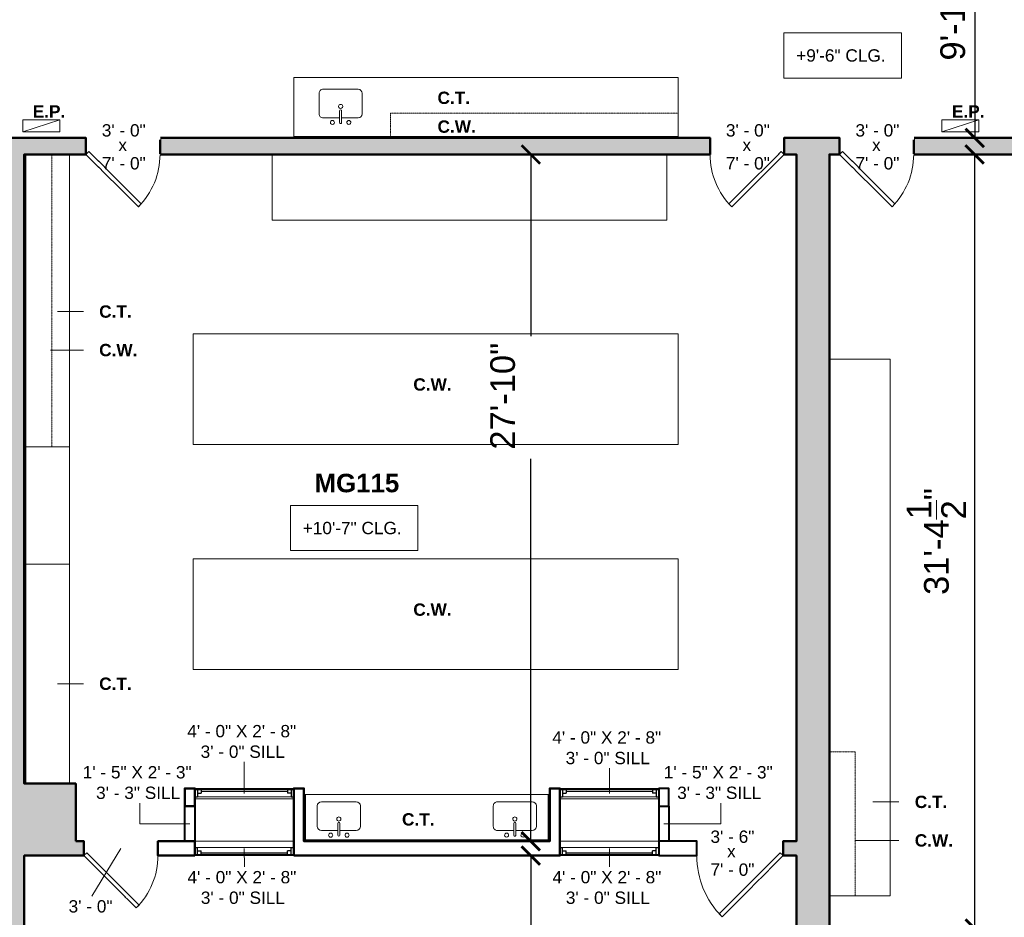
# Model space of a CAD drawing. Header units: inches. Extents: x -2078 to 109126, y -964 to 6385.
# Tile 91 of 137: x 15186 to 15665, y 4537 to 4973. Entities that reach past the tile are written whole.
import ezdxf

# ---------------------------------------------------------------- set-up
doc = ezdxf.new("R2010")
doc.units = ezdxf.units.IN
doc.header["$MEASUREMENT"] = 0
doc.linetypes.add('HIDDEN2', pattern=[0.1875, 0.125, -0.0625])
for name, color, linetype, lineweight in [('A-ANNO', 2, 'Continuous', 5), ('A-ANNO-DIMS', 1, 'Continuous', 9), ('A-CASE', 4, 'Continuous', 9), ('A-DETAIL-3', 40, 'Continuous', 15), ('A-DOOR', 1, 'Continuous', 18), ('A-EQPT', 150, 'Continuous', 9), ('A-FIXT', 150, 'Continuous', 9), ('A-GLAZ', 2, 'Continuous', 30), ('A-WALL', 3, 'Continuous', 40), ('A-WINDOWS', 2, 'Continuous', 18)]:
    doc.layers.add(name, color=color, linetype=linetype, lineweight=lineweight)
doc.layers.add('A-HATCH', color=9, linetype='Continuous')
doc.styles.add('Arial_1', font='arial.ttf', dxfattribs={"height": 0.0625})
doc.styles.add('Arial_2', font='arial.ttf', dxfattribs={"height": 3})
doc.styles.add('Arial_B', font='arialbd.ttf', dxfattribs={"height": 4.5})
doc.styles.add('Arial_B_1', font='arialbd.ttf', dxfattribs={"height": 3})
doc.styles.add('Jay Cad', font='arial.ttf', dxfattribs={"height": 0.125})
doc.dimstyles.new('Jay Cad - DIMS', dxfattribs={"dimtxt": 0.125, "dimasz": 0.09375, "dimexe": 0.09375, "dimexo": 0.09375, "dimgap": 0.046875, "dimtad": 1, "dimdec": 1, "dimzin": 0, "dimdsep": 46, "dimlunit": 4, "dimtxsty": 'Jay Cad', "dimblk": 'ARCHTICK', "dimcen": 0.09, "dimclrd": 1, "dimclre": 1, "dimclrt": 256, "dimadec": 0, "dimazin": 0, "dimtfac": 1, "dimtdec": 1, "dimtofl": 0, "dimtmove": 1, "dimatfit": 3, "dimfxl": 1, "dimtolj": 1, "dimtzin": 0, "dimarcsym": 0})

# ---------------------------------------------------------------- blocks, each defined once
blk = doc.blocks.new('JC_DOOR_SINGLE PANEL - SINGLE DOOR-1459075-Munger Science Center _ Ahmanson Lecture Hall-2nd Floor')
at = {"layer": 'A-DOOR', "lineweight": 20}
for p, q in [((-7.46, 29.46), (-8.87, 28.04)), ((18, 4), (-7.46, 29.46)), ((-8.87, 28.04), (16.59, 2.59)), ((16.59, 2.59), (18, 4))]:
    blk.add_line(p, q, dxfattribs=at)
at = {"layer": 'A-DOOR', "lineweight": 9}
blk.add_arc((18, 4), 36, 135, 180, dxfattribs=at)
blk = doc.blocks.new('JC_DOOR_SINGLE PANEL - SINGLE DOOR-1469616-Munger Science Center _ Ahmanson Lecture Hall-2nd Floor')
at = {"layer": 'A-DOOR', "lineweight": 20}
for p, q in [((-8.87, -28.04), (16.59, -2.59)), ((18, -4), (-7.46, -29.46)), ((16.59, -2.59), (18, -4)), ((-7.46, -29.46), (-8.87, -28.04))]:
    blk.add_line(p, q, dxfattribs=at)
at = {"layer": 'A-DOOR', "lineweight": 9}
blk.add_arc((18, -4), 36, 180, 225, dxfattribs=at)
blk = doc.blocks.new('JC_DOOR_SINGLE PANEL - SINGLE DOOR-1479750-Munger Science Center _ Ahmanson Lecture Hall-2nd Floor')
at = {"layer": 'A-DOOR', "lineweight": 20}
for p, q in [((-7.46, 28.96), (-8.87, 27.54)), ((18, 3.5), (-7.46, 28.96)), ((-8.87, 27.54), (16.59, 2.09)), ((16.59, 2.09), (18, 3.5))]:
    blk.add_line(p, q, dxfattribs=at)
at = {"layer": 'A-DOOR', "lineweight": 9}
blk.add_arc((18, 3.5), 36, 135, 180, dxfattribs=at)
blk = doc.blocks.new('JC_DOOR_SINGLE PANEL - SINGLE DOOR-1479934-Munger Science Center _ Ahmanson Lecture Hall-2nd Floor')
at = {"layer": 'A-DOOR', "lineweight": 20}
for p, q in [((-10.11, -31.78), (19.59, -2.09)), ((21, -3.5), (-8.7, -33.2)), ((19.59, -2.09), (21, -3.5)), ((-8.7, -33.2), (-10.11, -31.78))]:
    blk.add_line(p, q, dxfattribs=at)
at = {"layer": 'A-DOOR', "lineweight": 9}
blk.add_arc((21, -3.5), 42, 180, 225, dxfattribs=at)
blk = doc.blocks.new('JC_WINDOW HUNG - HUNG WINDOW-1523960-Munger Science Center _ Ahmanson Lecture Hall-2nd Floor')
at = {"layer": 'A-GLAZ'}
for p, q in [((-24, 2.5), (-24, -2.5)), ((-24, 2), (-21, 2)), ((-22.75, 2), (-22.75, -1.5)), ((-22.75, 0.25), (-21, 0.25)), ((-21, 2), (-21, 0.25)), ((21, 2), (24, 2)), ((21, 2), (21, 0.25)), ((22.75, 0.25), (21, 0.25)), ((22.75, 2), (22.75, -1.5)), ((24, -2.5), (24, 2.5)), ((-24, -1.5), (-22.75, -1.5)), ((22.75, -1.5), (24, -1.5))]:
    blk.add_line(p, q, dxfattribs=at)
at = {"layer": 'A-GLAZ', "lineweight": 9}
for p, q in [((-21, 2), (21, 2)), ((-22.75, -1.5), (22.75, -1.5))]:
    blk.add_line(p, q, dxfattribs=at)
at = {"layer": 'A-GLAZ', "lineweight": 30}
blk.add_line((-21, 1.125), (21, 1.125), dxfattribs=at)
at = {"layer": 'A-WINDOWS'}
for p, q in [((24, 2.5), (-24, 2.5)), ((-24, -2.5), (24, -2.5))]:
    blk.add_line(p, q, dxfattribs=at)
blk = doc.blocks.new('JC_WINDOW HUNG - HUNG WINDOW-1534625-Munger Science Center _ Ahmanson Lecture Hall-2nd Floor')
at = {"layer": 'A-GLAZ'}
for p, q in [((-24, -3.5), (-24, 3.5)), ((-24, 0.5), (-22.75, 0.5)), ((-22.75, -3), (-22.75, 0.5)), ((22.75, 0.5), (24, 0.5)), ((22.75, -3), (22.75, 0.5)), ((24, 3.5), (24, -3.5)), ((-24, -3), (-21, -3)), ((-22.75, -1.25), (-21, -1.25)), ((-21, -3), (-21, -1.25)), ((21, -3), (21, -1.25)), ((22.75, -1.25), (21, -1.25)), ((21, -3), (24, -3))]:
    blk.add_line(p, q, dxfattribs=at)
at = {"layer": 'A-GLAZ', "lineweight": 9}
for p, q in [((-22.75, 0.5), (22.75, 0.5)), ((-21, -3), (21, -3))]:
    blk.add_line(p, q, dxfattribs=at)
at = {"layer": 'A-GLAZ', "lineweight": 30}
blk.add_line((-21, -2.125), (21, -2.125), dxfattribs=at)
at = {"layer": 'A-WINDOWS'}
for p, q in [((-24, 3.5), (24, 3.5)), ((24, -3.5), (-24, -3.5))]:
    blk.add_line(p, q, dxfattribs=at)
blk = doc.blocks.new('Instance - Opening - 16_ x 24_-1534827-Munger Science Center _ Ahmanson Lecture Hall-2nd Floor')
at = {"layer": 'A-WINDOWS'}
for p, q in [((-8.5, -2.5), (-8.5, 2.5)), ((-8.5, 2.5), (8.5, 2.5)), ((8.5, 2.5), (8.5, -2.5)), ((8.5, -2.5), (-8.5, -2.5))]:
    blk.add_line(p, q, dxfattribs=at)
blk = doc.blocks.new('JC_KITCHEN SINK - SINK-1531844-Munger Science Center _ Ahmanson Lecture Hall-2nd Floor')
at = {"layer": 'A-FIXT'}
for p, q in [((0.12, 5.57), (-7.87, 5.57)), ((0.12, 7.82), (0.12, 2.09)), ((1.12, 7.82), (1.12, 2.09)), ((9.1, 5.57), (1.12, 5.57)), ((-9.87, 3.57), (-9.87, -6.39)), ((11.1, -6.39), (11.1, 3.57)), ((-7.87, -8.39), (9.1, -8.39))]:
    blk.add_line(p, q, dxfattribs=at)
for centre, radius, start, end in [((-7.87, 3.57), 2, 90, 180), ((-3.38, 7.82), 1, 360, 180), ((-3.38, 7.82), 1, 180, 0), ((0.62, 7.82), 0.5, 360, 180), ((4.62, 7.82), 1, 360, 180), ((4.62, 7.82), 1, 180, 360), ((9.1, 3.57), 2, 360, 90), ((0.62, 0), 1, 360, 180), ((0.62, 0), 1, 180, 0), ((0.62, 2.09), 0.5, 180, 0), ((-7.87, -6.39), 2, 180, 270), ((9.1, -6.39), 2, 270, 0)]:
    blk.add_arc(centre, radius, start, end, dxfattribs=at)
blk = doc.blocks.new('JC_KITCHEN SINK - SINK-1537247-Munger Science Center _ Ahmanson Lecture Hall-2nd Floor')
at = {"layer": 'A-FIXT'}
for p, q in [((-9.87, -3.57), (-9.87, 6.39)), ((-7.87, 8.39), (9.1, 8.39)), ((11.1, 6.39), (11.1, -3.57)), ((0.12, -7.82), (0.12, -2.09)), ((1.12, -7.82), (1.12, -2.09)), ((0.12, -5.57), (-7.87, -5.57)), ((9.1, -5.57), (1.12, -5.57))]:
    blk.add_line(p, q, dxfattribs=at)
for centre, radius, start, end in [((-7.87, 6.39), 2, 90, 180), ((9.1, 6.39), 2, 360, 90), ((0.62, 0), 1, 360, 180), ((0.62, 0), 1, 180, 0), ((-7.87, -3.57), 2, 180, 270), ((0.62, -2.09), 0.5, 360, 180), ((9.1, -3.57), 2, 270, 0), ((-3.38, -7.82), 1, 360, 180), ((-3.38, -7.82), 1, 180, 0), ((0.62, -7.82), 0.5, 180, 0), ((4.62, -7.82), 1, 0, 180), ((4.62, -7.82), 1, 180, 0)]:
    blk.add_arc(centre, radius, start, end, dxfattribs=at)
blk = doc.blocks.new('JC- existing door Tag_quad - JC- existing door Tag_quad-839775-Munger Science Center _ Ahmanson Lecture Hall-2nd Floor')
at = {"layer": 'A-ANNO', "insert": (-0.0234, 0.0378), "char_height": 0.0625, "width": 0.0505, "attachment_point": 1, "style": 'Arial_1', "bg_fill": 3, "box_fill_scale": 1.25, "bg_fill_color": 256, "bg_fill_true_color": 13158600, "bg_fill_transparency": 0}
blk.add_mtext('x', dxfattribs=at)
blk = doc.blocks.new('_ArchTick')
at = {"color": 0, "linetype": 'ByBlock', "const_width": 0.15}
blk.add_lwpolyline([(-0.5, -0.5), (0.5, 0.5)], dxfattribs=at)
blk = doc.blocks.new('*D3342')
at = {"layer": 'A-ANNO-DIMS', "color": 1, "lineweight": -2, "transparency": 16777216}
for p, q in [((15979.79, 5048.93), (16404.34, 5048.93)), ((16395.34, 4293.93), (16395.34, 5048.93)), ((15593.52, 4293.93), (16404.34, 4293.93))]:
    blk.add_line(p, q, dxfattribs=at)
at = {"layer": 'Defpoints', "color": 0, "transparency": 16777216}
for p in [(15970.79, 5048.93), (16395.34, 5048.93), (15584.52, 4293.93)]:
    blk.add_point(p, dxfattribs=at)
at = {"layer": 'A-ANNO-DIMS', "color": 1, "lineweight": -2, "transparency": 16777216, "xscale": 9, "yscale": 9, "zscale": 9}
for p, rotation in [((16395.34, 5048.93), 90), ((16395.34, 4293.93), 270)]:
    blk.add_blockref('_ArchTick', p, dxfattribs=dict(at, rotation=rotation))
at = {"layer": 'A-ANNO-DIMS', "color": 2, "transparency": 16777216, "insert": (16384.71, 4671.43), "char_height": 12, "width": 1.1478, "attachment_point": 5, "rotation": 90, "style": 'Jay Cad'}
blk.add_mtext('\\A1;62\'-11"', dxfattribs=at)
blk = doc.blocks.new('*D3345')
at = {"layer": 'A-ANNO-DIMS', "color": 1, "lineweight": -2, "transparency": 16777216}
for p, q in [((14022.02, 4924.93), (14022.02, 5225.31)), ((16226.52, 4938.93), (16226.52, 5225.31)), ((14022.02, 5216.31), (16226.52, 5216.31))]:
    blk.add_line(p, q, dxfattribs=at)
at = {"layer": 'Defpoints', "color": 0, "transparency": 16777216}
for p in [(16226.52, 5216.31), (16226.52, 4929.93), (14022.02, 4915.93)]:
    blk.add_point(p, dxfattribs=at)
at = {"layer": 'A-ANNO-DIMS', "color": 1, "lineweight": -2, "transparency": 16777216, "xscale": 9, "yscale": 9, "zscale": 9, "rotation": 180}
blk.add_blockref('_ArchTick', (14022.02, 5216.31), dxfattribs=at)
at = {"layer": 'A-ANNO-DIMS', "color": 1, "lineweight": -2, "transparency": 16777216, "xscale": 9, "yscale": 9, "zscale": 9}
blk.add_blockref('_ArchTick', (16226.52, 5216.31), dxfattribs=at)
at = {"layer": 'A-ANNO-DIMS', "color": 2, "transparency": 16777216, "insert": (15124.27, 5234.96), "char_height": 12, "width": 1.6705, "attachment_point": 5, "style": 'Jay Cad'}
blk.add_mtext('\\A1;183\'-8{\\H1x;\\S1/2;}"', dxfattribs=at)
blk = doc.blocks.new('*D3346')
at = {"layer": 'A-ANNO-DIMS', "color": 1, "lineweight": -2, "transparency": 16777216}
for p, q in [((15649.69, 5033.93), (15641.2, 5033.93)), ((15650.2, 5033.93), (15650.2, 4915.93)), ((15649.69, 4915.93), (15641.2, 4915.93))]:
    blk.add_line(p, q, dxfattribs=at)
at = {"layer": 'Defpoints', "color": 0, "transparency": 16777216}
for p in [(15658.69, 5033.93), (15650.2, 4915.93), (15658.69, 4915.93)]:
    blk.add_point(p, dxfattribs=at)
at = {"layer": 'A-ANNO-DIMS', "color": 1, "lineweight": -2, "transparency": 16777216, "xscale": 9, "yscale": 9, "zscale": 9}
for p, rotation in [((15650.2, 5033.93), 90), ((15650.2, 4915.93), 270)]:
    blk.add_blockref('_ArchTick', p, dxfattribs=dict(at, rotation=rotation))
at = {"layer": 'A-ANNO-DIMS', "color": 2, "transparency": 16777216, "insert": (15639.57, 4974.93), "char_height": 12, "width": 0.9747, "attachment_point": 5, "rotation": 90, "style": 'Jay Cad'}
blk.add_mtext('\\A1;9\'-10"', dxfattribs=at)
blk = doc.blocks.new('*D3347')
at = {"layer": 'A-ANNO-DIMS', "color": 1, "lineweight": -2, "transparency": 16777216}
for p, q in [((15650.2, 4531.43), (15650.2, 4907.93)), ((15650.71, 4907.93), (15659.2, 4907.93)), ((15646.02, 4531.43), (15641.2, 4531.43))]:
    blk.add_line(p, q, dxfattribs=at)
at = {"layer": 'Defpoints', "color": 0, "transparency": 16777216}
for p in [(15641.71, 4907.93), (15650.2, 4907.93), (15655.02, 4531.43)]:
    blk.add_point(p, dxfattribs=at)
at = {"layer": 'A-ANNO-DIMS', "color": 1, "lineweight": -2, "transparency": 16777216, "xscale": 9, "yscale": 9, "zscale": 9}
for p, rotation in [((15650.2, 4907.93), 90), ((15650.2, 4531.43), 270)]:
    blk.add_blockref('_ArchTick', p, dxfattribs=dict(at, rotation=rotation))
at = {"layer": 'A-ANNO-DIMS', "color": 2, "transparency": 16777216, "insert": (15631.54, 4719.68), "char_height": 12, "width": 1.4974, "attachment_point": 5, "rotation": 90, "style": 'Jay Cad'}
blk.add_mtext('\\A1;31\'-4{\\H1x;\\S1/2;}"', dxfattribs=at)
blk = doc.blocks.new('*D3348')
at = {"layer": 'A-ANNO-DIMS', "color": 1, "lineweight": -2, "transparency": 16777216}
for p, q in [((15433.79, 4566.91), (15425.31, 4566.91)), ((15434.31, 4566.91), (15434.31, 4495.56)), ((15434.31, 4301.93), (15434.31, 4445.13)), ((15479.52, 4301.93), (15425.31, 4301.93))]:
    blk.add_line(p, q, dxfattribs=at)
at = {"layer": 'Defpoints', "color": 0, "transparency": 16777216}
for p in [(15442.79, 4566.91), (15434.31, 4301.93), (15488.52, 4301.93)]:
    blk.add_point(p, dxfattribs=at)
at = {"layer": 'A-ANNO-DIMS', "color": 1, "lineweight": -2, "transparency": 16777216, "xscale": 9, "yscale": 9, "zscale": 9}
for p, rotation in [((15434.31, 4566.91), 90), ((15434.31, 4301.93), 270)]:
    blk.add_blockref('_ArchTick', p, dxfattribs=dict(at, rotation=rotation))
at = {"layer": 'A-ANNO-DIMS', "color": 2, "transparency": 16777216, "insert": (15414.63, 4449.63), "char_height": 12, "width": 0.9747, "attachment_point": 1, "rotation": 90, "line_spacing_factor": 0.941778, "style": 'Jay Cad'}
blk.add_mtext('\\A1;22\'-1"', dxfattribs=at)
blk = doc.blocks.new('*D3350')
at = {"layer": 'A-ANNO-DIMS', "color": 1, "lineweight": -2, "transparency": 16777216}
for p, q in [((15433.79, 4907.93), (15425.31, 4907.93)), ((15434.31, 4907.93), (15434.31, 4819.58)), ((15434.31, 4573.91), (15434.31, 4759.83)), ((15433.79, 4573.91), (15425.31, 4573.91))]:
    blk.add_line(p, q, dxfattribs=at)
at = {"layer": 'Defpoints', "color": 0, "transparency": 16777216}
for p in [(15442.79, 4907.93), (15434.31, 4573.91), (15442.79, 4573.91)]:
    blk.add_point(p, dxfattribs=at)
at = {"layer": 'A-ANNO-DIMS', "color": 1, "lineweight": -2, "transparency": 16777216, "xscale": 9, "yscale": 9, "zscale": 9}
for p, rotation in [((15434.31, 4907.93), 90), ((15434.31, 4573.91), 270)]:
    blk.add_blockref('_ArchTick', p, dxfattribs=dict(at, rotation=rotation))
at = {"layer": 'A-ANNO-DIMS', "color": 2, "transparency": 16777216, "insert": (15414.63, 4764.33), "char_height": 12, "width": 1.1478, "attachment_point": 1, "rotation": 90, "line_spacing_factor": 0.941778, "style": 'Jay Cad'}
blk.add_mtext('\\A1;27\'-10"', dxfattribs=at)

msp = doc.modelspace()

# ---------------------------------------------------------------- hatches: boundary and pattern name
at = {"layer": 'A-HATCH'}
h = msp.add_hatch(color=256, dxfattribs=at)
h.dxf.hatch_style = 1
h.paths.add_polyline_path([(14030.023, 4907.93), (14036.023, 4907.93), (14036.023, 4915.93), (14022.023, 4915.93), (14022.023, 4863.93), (13923.843, 4863.93), (13899.881, 4843.824), (13898.62, 4845.327), (13892.492, 4840.184), (13909.265, 4820.195), (13909.265, 4793.433), (13921.478, 4793.433), (13921.478, 4835.433), (13923.103, 4835.433), (13923.103, 4799.433), (13923.103, 4793.433), (13925.291, 4793.433), (13925.291, 4857.312), (14009.023, 4857.312), (14009.023, 4745.306), (13925.291, 4745.306), (13925.291, 4750.433), (13919.291, 4750.433), (13919.291, 4751.433), (13909.546, 4751.433), (13909.546, 4730.033), (13930.277, 4722.488), (13934.003, 4732.725), (13962.238, 4722.448), (13958.512, 4712.211), (13981.453, 4703.861), (13971.766, 4691.757), (13990.46, 4676.797), (14004.818, 4694.738), (14009.023, 4694.738), (14009.023, 4293.93), (14052.023, 4293.93), (14052.023, 4301.93), (14030.023, 4301.93), (14030.023, 4569.405), (14055.023, 4569.405), (14055.023, 4601.905), (14030.023, 4601.905)])
h.paths.add_polyline_path([(14365.023, 4915.93), (14072.023, 4915.93), (14072.023, 4907.93), (14365.023, 4907.93)])
h.paths.add_polyline_path([(14415.023, 4907.93), (14444.023, 4907.93), (14444.023, 4915.93), (14414.023, 4915.93), (14414.023, 4938.93), (14407.023, 4938.93), (14407.023, 4915.93), (14401.023, 4915.93), (14401.023, 4907.93), (14407.023, 4907.93), (14407.023, 4301.93), (14382.523, 4301.93), (14382.523, 4293.93), (14439.023, 4293.93), (14439.023, 4301.93), (14415.023, 4301.93), (14415.023, 4566.905), (14445.023, 4566.905), (14445.023, 4573.905), (14440.023, 4573.905), (14440.023, 4600.905), (14415.023, 4600.905)])
h.paths.add_polyline_path([(14119.023, 4279.93), (14104.023, 4279.93), (14104.023, 4301.93), (14094.023, 4301.93), (14094.023, 4293.93), (14096.023, 4293.93), (14096.023, 4269.93), (14119.023, 4269.93)])
h.paths.add_polyline_path([(14337.023, 4293.93), (14340.523, 4293.93), (14340.523, 4301.93), (14328.023, 4301.93), (14328.023, 4279.93), (14311.023, 4279.93), (14311.023, 4269.93), (14337.023, 4269.93)])
h.paths.add_polyline_path([(14507.523, 4279.93), (14492.023, 4279.93), (14492.023, 4301.93), (14481.023, 4301.93), (14481.023, 4293.93), (14483.023, 4293.93), (14483.023, 4269.93), (14507.523, 4269.93)])
h.paths.add_polyline_path([(14724.523, 4293.93), (14727.523, 4293.93), (14727.523, 4301.93), (14715.523, 4301.93), (14715.523, 4279.93), (14699.523, 4279.93), (14699.523, 4269.93), (14724.523, 4269.93)])
h.paths.add_polyline_path([(14825.523, 4301.93), (14805.523, 4301.93), (14805.523, 4566.905), (14835.523, 4566.905), (14835.523, 4573.905), (14830.523, 4573.905), (14830.523, 4600.905), (14805.523, 4600.905), (14805.523, 4907.93), (14830.523, 4907.93), (14830.523, 4915.93), (14784.523, 4915.93), (14784.523, 4907.93), (14790.523, 4907.93), (14790.523, 4573.905), (14783.523, 4573.905), (14783.523, 4566.905), (14790.523, 4566.905), (14790.523, 4301.93), (14769.523, 4301.93), (14769.523, 4293.93), (14825.523, 4293.93)])
h.paths.add_polyline_path([(14892.523, 4279.93), (14879.023, 4279.93), (14879.023, 4301.93), (14867.523, 4301.93), (14867.523, 4293.93), (14872.023, 4293.93), (14872.023, 4269.93), (14892.523, 4269.93)])
h.paths.add_polyline_path([(15111.023, 4293.93), (15114.023, 4293.93), (15114.023, 4301.93), (15103.023, 4301.93), (15103.023, 4279.93), (15084.523, 4279.93), (15084.523, 4269.93), (15111.023, 4269.93)])
h.paths.add_polyline_path([(15213.023, 4301.93), (15188.023, 4301.93), (15188.023, 4566.905), (15217.023, 4566.905), (15217.023, 4573.905), (15213.023, 4573.905), (15213.023, 4601.905), (15188.023, 4601.905), (15188.023, 4907.93), (15218.023, 4907.93), (15218.023, 4915.93), (15174.023, 4915.93), (15174.023, 4907.93), (15180.023, 4907.93), (15180.023, 4573.905), (15174.023, 4573.905), (15174.023, 4566.905), (15180.023, 4566.905), (15180.023, 4301.93), (15156.023, 4301.93), (15156.023, 4293.93), (15213.023, 4293.93)])
h.paths.add_polyline_path([(15278.523, 4279.93), (15267.023, 4279.93), (15267.023, 4301.93), (15255.023, 4301.93), (15255.023, 4293.93), (15258.023, 4293.93), (15258.023, 4269.93), (15278.523, 4269.93)])
h.paths.add_polyline_path([(15497.523, 4293.93), (15500.523, 4293.93), (15500.523, 4301.93), (15488.523, 4301.93), (15488.523, 4279.93), (15470.523, 4279.93), (15470.523, 4269.93), (15497.523, 4269.93)])
h.paths.add_polyline_path([(15584.523, 4509.43), (15611.023, 4509.43), (15611.023, 4518.43), (15609.023, 4518.43), (15609.023, 4531.43), (15579.523, 4531.43), (15579.523, 4907.93), (15584.523, 4907.93), (15584.523, 4915.93), (15557.523, 4915.93), (15557.523, 4907.93), (15563.523, 4907.93), (15563.523, 4573.905), (15557.023, 4573.905), (15557.023, 4566.905), (15563.523, 4566.905), (15563.523, 4301.93), (15542.523, 4301.93), (15542.523, 4293.93), (15584.523, 4293.93)])
h.paths.add_polyline_path([(15521.523, 4915.93), (15254.023, 4915.93), (15254.023, 4907.93), (15521.523, 4907.93)])
h.paths.add_polyline_path([(15138.023, 4915.93), (14866.523, 4915.93), (14866.523, 4907.93), (15138.023, 4907.93)])
h.paths.add_polyline_path([(14748.523, 4915.93), (14480.023, 4915.93), (14480.023, 4907.93), (14748.523, 4907.93)])
h.paths.add_polyline_path([(15680.408, 4531.43), (15655.023, 4531.43), (15655.023, 4518.43), (15653.023, 4518.43), (15653.023, 4509.43), (15680.408, 4509.43)])
h.paths.add_polyline_path([(15752.408, 4531.43), (15728.408, 4531.43), (15728.408, 4509.43), (15752.408, 4509.43)])
h.paths.add_polyline_path([(15824.158, 4531.43), (15800.408, 4531.43), (15800.408, 4509.43), (15824.158, 4509.43)])
h.paths.add_polyline_path([(15968.523, 4531.43), (15918.107, 4531.43), (15918.107, 4562.43), (15911.107, 4562.43), (15911.107, 4555.43), (15874.107, 4555.43), (15874.107, 4531.43), (15872.158, 4531.43), (15872.158, 4509.43), (15970.523, 4509.43), (15970.523, 4518.43), (15968.523, 4518.43)])
h.paths.add_polyline_path([(16136.773, 4531.43), (16014.523, 4531.43), (16014.523, 4518.43), (16012.523, 4518.43), (16012.523, 4509.43), (16136.773, 4509.43)])
h.paths.add_polyline_path([(16226.523, 4555.18), (16204.523, 4555.18), (16204.523, 4531.43), (16182.773, 4531.43), (16182.773, 4509.43), (16226.523, 4509.43)])
h.paths.add_polyline_path([(16226.523, 4623.93), (16218.523, 4623.93), (16218.523, 4622.43), (16204.523, 4622.43), (16204.523, 4601.18), (16226.523, 4601.18)])
h.paths.add_polyline_path([(16246.986, 4694.93), (16218.523, 4694.93), (16218.523, 4669.93), (16242.709, 4669.93, 0.028874)])
h.paths.add_polyline_path([(16242.709, 4768.93), (16218.523, 4768.93), (16218.523, 4740.93), (16247.301, 4740.93, 0.0323085)])
h.paths.add_polyline_path([(16226.523, 4839.93), (16204.523, 4839.93), (16204.523, 4816.93), (16218.523, 4816.93), (16218.523, 4814.93), (16226.523, 4814.93)])
h.paths.add_polyline_path([(16226.523, 4929.93), (16182.273, 4929.93), (16182.273, 4907.93), (16204.523, 4907.93), (16204.523, 4885.93), (16226.523, 4885.93)])
h.paths.add_polyline_path([(16136.273, 4929.93), (16015.023, 4929.93), (16015.023, 4919.93), (16017.523, 4919.93), (16017.523, 4907.93), (16136.273, 4907.93)])
h.paths.add_polyline_path([(15970.79, 4965.93), (15933.791, 4965.93), (15933.791, 4972.93), (15925.791, 4972.93), (15925.791, 4915.93), (15620.523, 4915.93), (15620.523, 4907.93), (15911.107, 4907.93), (15911.107, 4901.93), (15918.107, 4901.93), (15918.107, 4907.93), (15970.523, 4907.93), (15970.523, 4919.93), (15973.023, 4919.93), (15973.023, 4929.93), (15970.79, 4929.93)])
h.paths.add_polyline_path([(15970.791, 5048.93), (15861.023, 5048.93), (15861.023, 5033.93), (15925.791, 5033.93), (15925.791, 5008.93), (15933.791, 5008.93), (15933.791, 5033.93), (15970.791, 5033.93)])
h.paths.add_polyline_path([(15813.023, 5048.93), (15789.023, 5048.93), (15789.023, 5033.93), (15813.023, 5033.93)])
h.paths.add_polyline_path([(15741.023, 5048.93), (15717.023, 5048.93), (15717.023, 5033.93), (15741.023, 5033.93)])
h.paths.add_polyline_path([(15590.317, 4897.337), (15614.665, 4897.337), (15614.665, 4909.701), (15590.317, 4909.701)], flags=9)
h.paths.add_polyline_path([(15590.362, 4913.359), (15614.71, 4913.359), (15614.71, 4925.724), (15590.362, 4925.724)], flags=9)

# ---------------------------------------------------------------- linework, layer by layer
at = {"layer": 'A-ANNO'}
for p, q in [((15204.106, 4831.511), (15216.748, 4831.511)), ((15200.771, 4812.78), (15216.748, 4812.78)), ((15204.106, 4650.512), (15216.748, 4650.512)), ((15295.023, 4597.057), (15295.023, 4612.456)), ((15472.523, 4597.057), (15472.523, 4609.381)), ((15244.184, 4582.405), (15244.184, 4592.462)), ((15526.765, 4582.405), (15526.765, 4592.462)), ((15600.728, 4593.048), (15613.37, 4593.048)), ((15268.523, 4582.405), (15244.184, 4582.405)), ((15499.023, 4582.405), (15526.765, 4582.405)), ((15592.226, 4574.317), (15613.37, 4574.317)), ((15295.023, 4570.405), (15295.119, 4561.432)), ((15472.523, 4570.405), (15472.619, 4561.432))]:
    msp.add_line(p, q, dxfattribs=at)
at = {"layer": 'A-CASE'}
for p, q in [((15319.094, 4945.363), (15506.036, 4945.363)), ((15319.094, 4945.363), (15319.094, 4915.93)), ((15506.036, 4945.363), (15506.036, 4915.93)), ((15319.094, 4916.68), (15506.036, 4916.68)), ((15210.023, 4907.93), (15210.023, 4601.905)), ((15308.523, 4907.93), (15308.523, 4875.93)), ((15500.523, 4907.93), (15500.523, 4875.93)), ((15308.523, 4875.93), (15500.523, 4875.93)), ((15270.207, 4766.9), (15270.207, 4820.723)), ((15270.207, 4820.723), (15505.93, 4820.723)), ((15505.93, 4820.723), (15505.93, 4766.9)), ((15579.523, 4808.43), (15609.023, 4808.43)), ((15609.023, 4808.43), (15609.023, 4547.43)), ((15210.023, 4765.734), (15188.773, 4765.734)), ((15505.93, 4766.9), (15270.207, 4766.9)), ((15210.023, 4708.597), (15188.773, 4708.597)), ((15270.207, 4711.223), (15505.93, 4711.223)), ((15270.207, 4657.4), (15270.207, 4711.223)), ((15505.93, 4711.223), (15505.93, 4657.4)), ((15505.93, 4657.4), (15270.207, 4657.4)), ((15579.523, 4547.43), (15609.023, 4547.43))]:
    msp.add_line(p, q, dxfattribs=at)
at = {"layer": 'A-CASE', "linetype": 'HIDDEN2'}
for p, q in [((15366.094, 4928.013), (15506.036, 4928.013)), ((15366.094, 4928.013), (15366.094, 4915.93)), ((15201.38, 4907.93), (15201.38, 4765.734)), ((15592.058, 4617.39), (15579.523, 4617.39)), ((15592.047, 4617.39), (15592.047, 4547.43))]:
    msp.add_line(p, q, dxfattribs=at)
at = {"layer": 'A-DETAIL-3', "lineweight": 9}
for p, q in [((15188.773, 4907.93), (15188.773, 4601.905)), ((15324.023, 4596.557), (15443.523, 4596.557)), ((15324.773, 4596.557), (15324.773, 4574.655)), ((15442.773, 4574.655), (15442.773, 4596.557)), ((15324.773, 4574.655), (15442.773, 4574.655))]:
    msp.add_line(p, q, dxfattribs=at)
at = {"layer": 'A-EQPT', "lineweight": 9}
for p, q in [((15187.273, 4924.712), (15205.273, 4924.712)), ((15187.273, 4918.93), (15187.273, 4924.712)), ((15205.273, 4924.712), (15187.273, 4918.93)), ((15205.273, 4924.712), (15205.273, 4918.93)), ((15634.273, 4924.712), (15652.273, 4924.712)), ((15634.273, 4918.93), (15634.273, 4924.712)), ((15652.273, 4924.712), (15634.273, 4918.93)), ((15652.273, 4924.712), (15652.273, 4918.93)), ((15205.273, 4918.93), (15187.273, 4918.93)), ((15652.273, 4918.93), (15634.273, 4918.93))]:
    msp.add_line(p, q, dxfattribs=at)
at = {"layer": 'A-WALL', "lineweight": 50}
msp.add_line((15266.023, 4590.905), (15271.023, 4590.905), dxfattribs=at)
at = {"layer": 'A-WALL'}
for p, q in [((15266.023, 4573.905), (15266.023, 4590.905)), ((15271.023, 4590.905), (15271.023, 4573.905))]:
    msp.add_line(p, q, dxfattribs=at)
at = {"layer": 'A-WALL', "lineweight": 50}
for points in [[(15918.107, 4901.93), (15918.107, 4907.93), (15970.523, 4907.93), (15970.523, 4919.93), (15973.023, 4919.93), (15973.023, 4929.93), (15970.79, 4929.93), (15970.79, 4965.93), (15933.791, 4965.93), (15933.791, 4972.93), (15925.791, 4972.93), (15925.791, 4915.93), (15620.523, 4915.93), (15620.523, 4907.93), (15911.107, 4907.93), (15911.107, 4901.93)], [(15521.523, 4907.93), (15521.523, 4915.93), (15254.023, 4915.93), (15254.023, 4907.93)], [(15319.023, 4566.905), (15448.523, 4566.905), (15448.523, 4599.557), (15443.523, 4599.557), (15443.523, 4573.905), (15324.023, 4573.905), (15324.023, 4599.557), (15319.023, 4599.557)], [(15271.023, 4566.905), (15271.023, 4573.905), (15253.023, 4573.905), (15253.023, 4566.905)]]:
    msp.add_lwpolyline(points, close=True, dxfattribs=at)
msp.add_lwpolyline([(15271.023, 4590.905), (15271.023, 4599.557), (15266.023, 4599.557), (15266.023, 4590.905)], dxfattribs=at)
at = {"layer": 'A-WALL'}
for points in [[(15501.523, 4590.905), (15501.523, 4599.557), (15496.523, 4599.557), (15496.523, 4590.905), (15496.523, 4573.905), (15496.523, 4566.905), (15515.023, 4566.905), (15515.023, 4573.905), (15496.523, 4573.905)], [(15496.523, 4590.905), (15501.523, 4590.905), (15501.523, 4573.905)]]:
    msp.add_lwpolyline(points, dxfattribs=at)

# ---------------------------------------------------------------- block references
at = {"layer": 'A-FIXT', "rotation": 180}
for p in [(15342.472, 4931.265), (15427.174, 4584.69)]:
    msp.add_blockref('JC_KITCHEN SINK - SINK-1531844-Munger Science Center _ Ahmanson Lecture Hall-2nd Floor', p, dxfattribs=at)
at = {"layer": 'A-FIXT'}
msp.add_blockref('JC_KITCHEN SINK - SINK-1537247-Munger Science Center _ Ahmanson Lecture Hall-2nd Floor', (15340.373, 4584.69), dxfattribs=at)
at = {"layer": 'A-WINDOWS'}
for name, p in [('JC_WINDOW HUNG - HUNG WINDOW-1523960-Munger Science Center _ Ahmanson Lecture Hall-2nd Floor', (15295.023, 4597.057)), ('JC_WINDOW HUNG - HUNG WINDOW-1523960-Munger Science Center _ Ahmanson Lecture Hall-2nd Floor', (15472.523, 4597.057)), ('JC_WINDOW HUNG - HUNG WINDOW-1534625-Munger Science Center _ Ahmanson Lecture Hall-2nd Floor', (15295.023, 4570.405)), ('JC_WINDOW HUNG - HUNG WINDOW-1534625-Munger Science Center _ Ahmanson Lecture Hall-2nd Floor', (15472.523, 4570.405))]:
    msp.add_blockref(name, p, dxfattribs=at)
at = {"layer": 'A-WINDOWS', "rotation": 270}
for p in [(15268.523, 4582.405), (15499.023, 4582.405)]:
    msp.add_blockref('Instance - Opening - 16_ x 24_-1534827-Munger Science Center _ Ahmanson Lecture Hall-2nd Floor', p, dxfattribs=at)

# ---------------------------------------------------------------- texts
at = {"layer": 'A-ANNO', "attachment_point": 1}
for s, insert, char_height, width, style in [('C.T.', (15388.971, 4938.464), 6, 19.998, 'Arial_B'), ('E.P.', (15192.117, 4931.857), 6, 19.998, 'Arial_B'), ('E.P.', (15639.117, 4931.857), 6, 19.998, 'Arial_B'), ('C.W.', (15388.971, 4924.464), 6, 23.634, 'Arial_B'), ('C.T.', (15224.428, 4834.511), 6, 19.998, 'Arial_B'), ('C.W.', (15224.428, 4815.78), 6, 23.634, 'Arial_B'), ('C.W.', (15377.199, 4799.043), 6, 23.634, 'Arial_B'), ('MG115', (15329.144, 4752.619), 9, 121.503, 'Arial_B_1'), ('C.W.', (15377.199, 4689.543), 6, 23.634, 'Arial_B'), ('C.T.', (15224.428, 4653.512), 6, 19.998, 'Arial_B'), ('4\' - 0" X 2\' - 8"', (15267.281, 4630.45), 6, 66.963, 'Arial_2'), ('4\' - 0" X 2\' - 8"', (15444.781, 4627.375), 6, 66.963, 'Arial_2'), ('3\' - 0" SILL', (15273.781, 4620.45), 6, 51.207, 'Arial_2'), ('3\' - 0" SILL', (15451.281, 4617.375), 6, 51.207, 'Arial_2'), ('1\' - 5" X 2\' - 3"', (15216.442, 4610.456), 6, 66.963, 'Arial_2'), ('1\' - 5" X 2\' - 3"', (15499.023, 4610.456), 6, 66.963, 'Arial_2'), ('3\' - 3" SILL', (15222.942, 4600.456), 6, 51.207, 'Arial_2'), ('3\' - 3" SILL', (15505.523, 4600.456), 6, 51.207, 'Arial_2'), ('C.T.', (15621.05, 4596.048), 6, 19.998, 'Arial_B'), ('C.T.', (15371.699, 4587.543), 6, 19.998, 'Arial_B'), ('C.W.', (15621.05, 4577.317), 6, 23.634, 'Arial_B'), ('4\' - 0" X 2\' - 8"', (15267.377, 4559.432), 6, 66.963, 'Arial_2'), ('4\' - 0" X 2\' - 8"', (15444.877, 4559.432), 6, 66.963, 'Arial_2'), ('3\' - 0" SILL', (15273.877, 4549.432), 6, 51.207, 'Arial_2'), ('3\' - 0" SILL', (15451.377, 4549.432), 6, 51.207, 'Arial_2')]:
    msp.add_mtext(s, dxfattribs=dict(at, insert=insert, char_height=char_height, width=width, style=style))

# ---------------------------------------------------------------- dimensions: what is measured, and where the dimension line sits
at = {"layer": 'A-ANNO-DIMS'}
dim = msp.add_linear_dim(base=(15650.2, 4915.93), p1=(15658.685, 5033.93), p2=(15658.685, 4915.93), angle=90, dimstyle='Jay Cad - DIMS', override={"dimclrt": 2}, dxfattribs=at)
dim.commit()
dim.dimension.update_dxf_attribs({"geometry": '*D3346', "text_midpoint": (15639.573, 4974.93)})
for base, p1, p2, picture, middle in [((15434.31, 4573.905), (15442.795, 4907.93), (15442.795, 4573.905), '*D3350', (15422.626, 4789.7)), ((15434.31, 4301.93), (15442.795, 4566.905), (15488.523, 4301.93), '*D3348', (15422.626, 4470.343))]:
    dim = msp.add_linear_dim(base=base, p1=p1, p2=p2, angle=90, dimstyle='Jay Cad - DIMS', override={"dimclrt": 2}, dxfattribs=at)
    dim.commit()
    dim.dimension.update_dxf_attribs({"geometry": picture, "text_midpoint": middle, "dimtype": 160, "text_rotation": 90})

# ---------------------------------------------------------------- next in the draw order: texts
at = {"layer": 'A-ANNO', "char_height": 6, "attachment_point": 1, "style": 'Arial_2', "bg_fill": 3, "box_fill_scale": 1.25, "bg_fill_color": 256, "bg_fill_true_color": 13158600, "bg_fill_transparency": 0}
for s, insert, width in [('+9\'-6" CLG.', (15563.395, 4959.059), 54.54), ('3\' - 0"', (15225.714, 4922.636), 26.967), ('3\' - 0"', (15529.214, 4922.636), 26.967), ('3\' - 0"', (15592.214, 4922.636), 26.967), ('7\' - 0"', (15225.714, 4906.613), 26.967), ('7\' - 0"', (15529.214, 4906.613), 26.967), ('7\' - 0"', (15592.214, 4906.613), 26.967), ('+10\'-7" CLG.', (15323.415, 4729.239), 60.297), ('3\' - 6"', (15521.714, 4579.111), 26.967), ('7\' - 0"', (15521.714, 4563.089), 26.967), ('3\' - 0"', (15209.579, 4545.239), 26.967)]:
    msp.add_mtext(s, dxfattribs=dict(at, insert=insert, width=width))

# ---------------------------------------------------------------- next in the draw order: linework, layer by layer
at = {"layer": 'A-ANNO'}
msp.add_line((15235.023, 4570.405), (15220.824, 4547.239), dxfattribs=at)
at = {"layer": 'A-ANNO', "flags": 128}
for points in [[(15557.395, 4967.059), (15614.636, 4967.059), (15614.636, 4945.043), (15557.395, 4945.043)], [(15317.415, 4737.239), (15379.418, 4737.239), (15379.418, 4715.223), (15317.415, 4715.223)]]:
    msp.add_lwpolyline(points, close=True, dxfattribs=at)
at = {"layer": 'A-WALL', "lineweight": 50}
msp.add_lwpolyline([(15213.023, 4573.905), (15213.023, 4601.905), (15188.023, 4601.905), (15188.023, 4907.93), (15218.023, 4907.93), (15218.023, 4915.93), (15174.023, 4915.93), (15174.023, 4907.93), (15180.023, 4907.93), (15180.023, 4573.905), (15174.023, 4573.905), (15174.023, 4566.905), (15180.023, 4566.905), (15180.023, 4301.93), (15156.023, 4301.93), (15156.023, 4293.93), (15213.023, 4293.93), (15213.023, 4301.93), (15188.023, 4301.93), (15188.023, 4566.905), (15217.023, 4566.905), (15217.023, 4573.905)], close=True, dxfattribs=at)

# ---------------------------------------------------------------- next in the draw order: block references
at = {"layer": 'A-DOOR', "rotation": 180}
for name, p in [('JC_DOOR_SINGLE PANEL - SINGLE DOOR-1459075-Munger Science Center _ Ahmanson Lecture Hall-2nd Floor', (15236.023, 4911.93)), ('JC_DOOR_SINGLE PANEL - SINGLE DOOR-1459075-Munger Science Center _ Ahmanson Lecture Hall-2nd Floor', (15602.523, 4911.93)), ('JC_DOOR_SINGLE PANEL - SINGLE DOOR-1479750-Munger Science Center _ Ahmanson Lecture Hall-2nd Floor', (15235.023, 4570.405))]:
    msp.add_blockref(name, p, dxfattribs=at)
at = {"layer": 'A-DOOR'}
for name, p in [('JC_DOOR_SINGLE PANEL - SINGLE DOOR-1469616-Munger Science Center _ Ahmanson Lecture Hall-2nd Floor', (15539.523, 4911.93)), ('JC_DOOR_SINGLE PANEL - SINGLE DOOR-1479934-Munger Science Center _ Ahmanson Lecture Hall-2nd Floor', (15536.023, 4570.405))]:
    msp.add_blockref(name, p, dxfattribs=at)

# ---------------------------------------------------------------- next in the draw order: block references
at = {"layer": 'A-ANNO', "xscale": 96, "yscale": 96, "zscale": 96}
for p in [(15236.023, 4911.93), (15539.523, 4911.93), (15602.523, 4911.93), (15532.023, 4568.405)]:
    msp.add_blockref('JC- existing door Tag_quad - JC- existing door Tag_quad-839775-Munger Science Center _ Ahmanson Lecture Hall-2nd Floor', p, dxfattribs=at)

# ---------------------------------------------------------------- next in the draw order: linework, layer by layer
at = {"layer": 'A-WALL', "lineweight": 50}
msp.add_lwpolyline([(15542.523, 4293.93), (15584.523, 4293.93), (15584.523, 4509.43), (15611.023, 4509.43), (15611.023, 4518.43), (15609.023, 4518.43), (15609.023, 4531.43), (15579.523, 4531.43), (15579.523, 4907.93), (15584.523, 4907.93), (15584.523, 4915.93), (15557.523, 4915.93), (15557.523, 4907.93), (15563.523, 4907.93), (15563.523, 4573.905), (15557.023, 4573.905), (15557.023, 4566.905), (15563.523, 4566.905), (15563.523, 4301.93), (15542.523, 4301.93)], close=True, dxfattribs=at)

# ---------------------------------------------------------------- next in the draw order: dimensions: what is measured, and where the dimension line sits
at = {"layer": 'A-ANNO-DIMS'}
dim = msp.add_linear_dim(base=(16226.523, 5216.306), p1=(14022.023, 4915.93), p2=(16226.523, 4929.93), dimstyle='Jay Cad - DIMS', override={"dimclrt": 2}, dxfattribs=at)
dim.commit()
dim.dimension.update_dxf_attribs({"geometry": '*D3345', "text_midpoint": (15124.273, 5234.962)})
for base, p1, p2, picture, middle in [((16395.34, 5048.93), (15584.523, 4293.93), (15970.791, 5048.93), '*D3342', (16384.713, 4671.43)), ((15650.2, 4907.93), (15655.023, 4531.43), (15641.715, 4907.93), '*D3347', (15631.545, 4719.68))]:
    dim = msp.add_linear_dim(base=base, p1=p1, p2=p2, angle=90, dimstyle='Jay Cad - DIMS', override={"dimclrt": 2}, dxfattribs=at)
    dim.commit()
    dim.dimension.update_dxf_attribs({"geometry": picture, "text_midpoint": middle})

doc.saveas('drawing.dxf')
